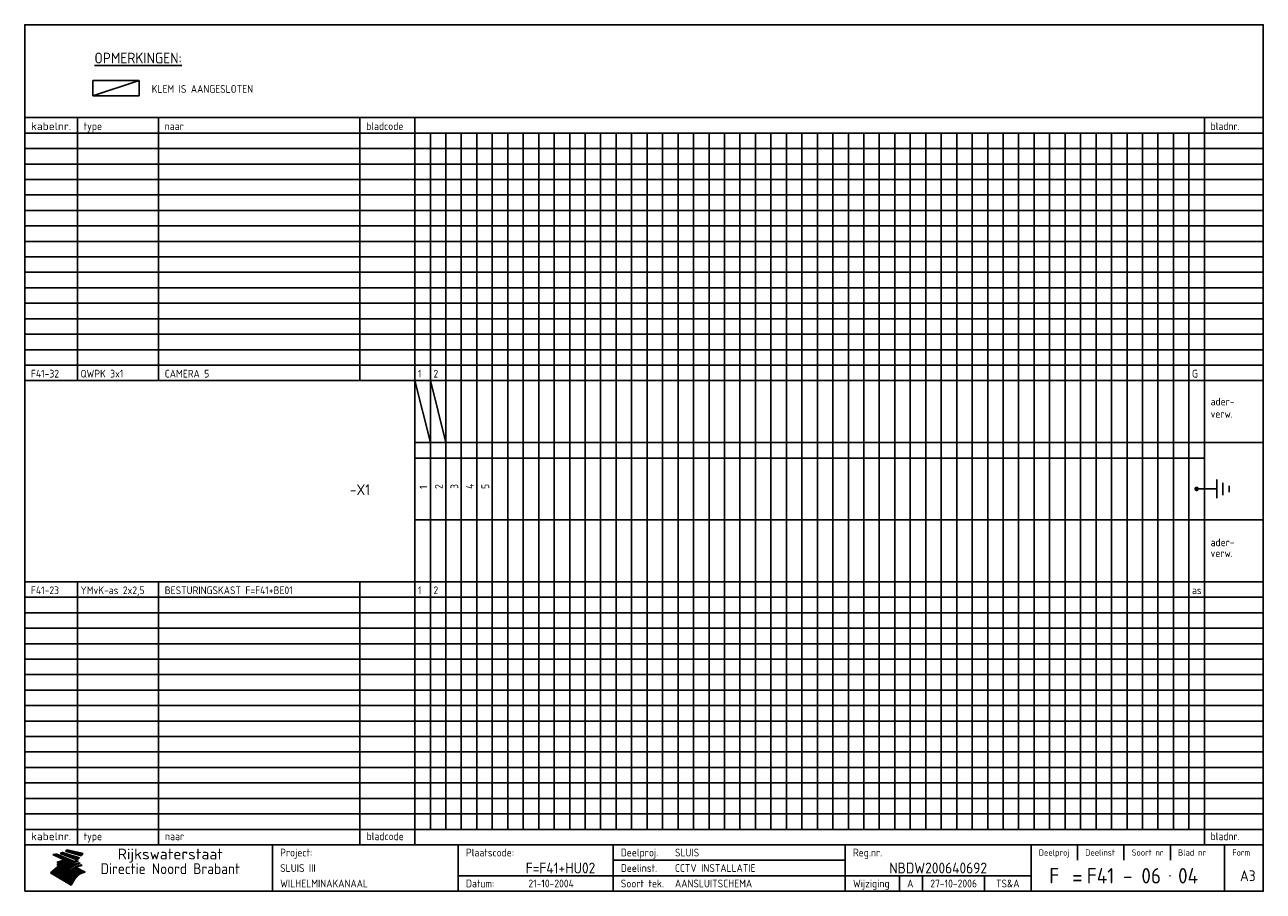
# Model space of a CAD drawing. Extents: x 10 to 410, y 10 to 290.
import ezdxf
from ezdxf.enums import TextEntityAlignment as Align

# ---------------------------------------------------------------- set-up
doc = ezdxf.new("R2010")
doc.units = 0
doc.header["$LTSCALE"] = 10
doc.header["$MEASUREMENT"] = 0
doc.layers.get('0').update_dxf_attribs({"linetype": 'CONTINUOUS'})
for name, color, linetype in [('0-25', 7, 'CONTINUOUS'), ('0-35', 2, 'CONTINUOUS'), ('0-50', 3, 'CONTINUOUS'), ('B-25', 7, 'CONTINUOUS'), ('B-35', 2, 'CONTINUOUS')]:
    doc.layers.add(name, color=color, linetype=linetype)
doc.styles.add('ISO', font='iso.shx')
doc.styles.get("Standard").update_dxf_attribs({"font": 'iso.shx'})

# ---------------------------------------------------------------- blocks, each defined once
blk = doc.blocks.new('KADER-A3')
at = {"layer": '0-25'}
for p, q in [((410, 35), (10, 35)), ((410, 30), (10, 30)), ((350, 25), (350, 20)), ((365, 25), (365, 20)), ((380, 25), (380, 20)), ((200, 20), (275, 20)), ((150, 15), (335, 15)), ((292.5, 15), (292.5, 10)), ((300, 15), (300, 10)), ((320, 15), (320, 10))]:
    blk.add_line(p, q, dxfattribs=at)
at = {"layer": '0-25', "color": 7}
for p, q in [((19.1, 21.89), (25.12, 19)), ((19.1, 21.89), (25.12, 19)), ((19.17, 21.86), (20.7, 21.86)), ((19.29, 21.8), (20.83, 21.8)), ((19.4, 21.75), (20.96, 21.75)), ((19.52, 21.69), (21.09, 21.69)), ((19.64, 21.63), (21.22, 21.63)), ((19.74, 21.92), (20.56, 21.92)), ((19.75, 21.58), (21.36, 21.58)), ((19.87, 21.52), (21.49, 21.52)), ((19.99, 21.47), (21.62, 21.47)), ((20.11, 21.41), (21.75, 21.41)), ((20.22, 21.35), (21.88, 21.35)), ((20.25, 21.97), (20.43, 21.97)), ((20.34, 21.3), (22.02, 21.3)), ((20.38, 21.99), (26.02, 19.59)), ((20.38, 21.99), (26.02, 19.59)), ((20.46, 21.24), (22.15, 21.24)), ((20.57, 21.18), (22.28, 21.18)), ((20.69, 21.13), (22.41, 21.13)), ((20.81, 21.07), (22.55, 21.07)), ((20.92, 21.02), (22.68, 21.02)), ((21.04, 20.96), (22.81, 20.96)), ((21.16, 20.9), (22.94, 20.9)), ((21.27, 20.85), (23.07, 20.85)), ((21.39, 20.79), (23.21, 20.79)), ((21.47, 22.25), (26.83, 20.19)), ((21.47, 22.25), (26.83, 20.19)), ((21.49, 22.25), (23.07, 22.25)), ((21.51, 20.73), (23.34, 20.73)), ((21.6, 22.2), (23.25, 22.2)), ((21.63, 20.68), (23.47, 20.68)), ((21.65, 22.31), (22.89, 22.31)), ((21.74, 20.62), (23.6, 20.62)), ((21.75, 22.14), (23.42, 22.14)), ((21.8, 22.37), (22.71, 22.37)), ((21.86, 20.57), (23.73, 20.57)), ((21.9, 22.08), (23.6, 22.08)), ((21.94, 22.42), (22.53, 22.42)), ((21.98, 20.51), (23.87, 20.51)), ((22.04, 22.03), (23.78, 22.03)), ((22.06, 22.48), (22.36, 22.48)), ((22.09, 20.45), (24, 20.45)), ((22.18, 22.53), (27.65, 20.8)), ((22.18, 22.53), (27.65, 20.8)), ((22.19, 21.97), (23.96, 21.97)), ((22.21, 20.4), (24.13, 20.4)), ((22.33, 20.34), (24.26, 20.34)), ((22.34, 21.92), (24.13, 21.92)), ((22.37, 20), (23.08, 20)), ((22.44, 20.28), (24.4, 20.28)), ((22.48, 21.86), (24.31, 21.86)), ((22.49, 20.06), (23.04, 20.06)), ((22.56, 20.23), (24.53, 20.23)), ((22.61, 20.12), (22.93, 20.12)), ((22.63, 21.8), (24.49, 21.8)), ((22.68, 20.17), (24.66, 20.17)), ((22.71, 20.17), (22.82, 20.17)), ((23.11, 20.02), (22.77, 20.2)), ((23.11, 20.02), (22.77, 20.2)), ((22.78, 21.75), (24.67, 21.75)), ((22.79, 20.12), (24.79, 20.12)), ((22.91, 20.06), (24.92, 20.06)), ((22.92, 21.69), (24.85, 21.69)), ((23.03, 20), (25.06, 20)), ((23.07, 21.63), (25.02, 21.63)), ((23.14, 22.99), (28.22, 21.46)), ((23.14, 22.99), (28.22, 21.46)), ((23.15, 22.98), (25.33, 22.98)), ((23.22, 21.58), (25.2, 21.58)), ((23.23, 23.04), (25.09, 23.04)), ((23.32, 23.1), (24.84, 23.1)), ((23.34, 22.93), (25.57, 22.93)), ((23.36, 21.52), (25.38, 21.52)), ((23.4, 23.15), (24.6, 23.15)), ((23.49, 23.21), (24.36, 23.21)), ((23.51, 21.47), (25.56, 21.47)), ((23.52, 22.87), (25.81, 22.87)), ((23.57, 23.27), (24.12, 23.27)), ((23.64, 23.32), (23.87, 23.32)), ((23.66, 21.41), (25.74, 21.41)), ((23.7, 23.36), (28.82, 22.17)), ((23.7, 23.36), (28.82, 22.17)), ((23.71, 22.82), (26.06, 22.82)), ((23.8, 21.35), (25.91, 21.35)), ((23.9, 22.76), (26.3, 22.76)), ((23.95, 21.3), (26.09, 21.3)), ((24.09, 22.7), (26.54, 22.7)), ((24.09, 21.24), (26.27, 21.24)), ((24.24, 21.18), (26.45, 21.18)), ((24.27, 22.65), (26.78, 22.65)), ((24.39, 21.13), (26.62, 21.13)), ((24.46, 22.59), (27.03, 22.59)), ((24.53, 21.07), (26.8, 21.07)), ((24.65, 22.53), (27.27, 22.53)), ((24.68, 21.02), (26.98, 21.02)), ((24.83, 20.96), (27.16, 20.96)), ((24.84, 22.48), (27.51, 22.48)), ((24.97, 20.9), (27.34, 20.9)), ((25.02, 22.42), (27.75, 22.42)), ((25.12, 20.85), (27.51, 20.85)), ((25.21, 22.37), (28, 22.37)), ((25.27, 20.79), (27.63, 20.79)), ((25.4, 22.31), (28.24, 22.31)), ((25.41, 20.73), (27.57, 20.73)), ((25.56, 20.68), (27.51, 20.68)), ((25.58, 22.25), (28.48, 22.25)), ((25.71, 20.62), (27.44, 20.62)), ((25.77, 22.2), (28.72, 22.2)), ((25.85, 20.57), (27.37, 20.57)), ((25.96, 22.14), (28.79, 22.14)), ((26, 20.51), (27.29, 20.51)), ((26.15, 22.08), (28.75, 22.08)), ((26.15, 20.45), (27.22, 20.45)), ((26.29, 20.4), (27.14, 20.4)), ((26.33, 22.03), (28.71, 22.03)), ((26.44, 20.34), (27.06, 20.34)), ((26.52, 21.97), (28.66, 21.97)), ((26.59, 20.28), (26.97, 20.28)), ((26.71, 21.92), (28.62, 21.92)), ((26.73, 20.23), (26.89, 20.23)), ((26.9, 21.86), (28.57, 21.86)), ((27.08, 21.8), (28.52, 21.8)), ((27.27, 21.75), (28.48, 21.75)), ((27.46, 21.69), (28.43, 21.69)), ((27.65, 21.63), (28.38, 21.63)), ((27.83, 21.58), (28.33, 21.58)), ((28.02, 21.52), (28.28, 21.52)), ((28.21, 21.47), (28.22, 21.47)), ((20.58, 17.88), (18.3, 16)), ((20.58, 17.88), (18.3, 16)), ((24.94, 11.97), (18.3, 16)), ((24.94, 11.97), (18.3, 16)), ((18.31, 16.01), (20.96, 16.01)), ((18.38, 16.07), (21.46, 16.07)), ((18.45, 16.12), (21.88, 16.12)), ((18.52, 16.18), (22.15, 16.18)), ((18.59, 16.23), (22.38, 16.23)), ((18.65, 16.29), (22.58, 16.29)), ((18.72, 16.35), (22.75, 16.35)), ((18.79, 16.4), (22.91, 16.4)), ((18.86, 16.46), (20.6, 16.46)), ((18.93, 16.52), (20.6, 16.52)), ((18.99, 16.57), (20.6, 16.57)), ((19.06, 16.63), (20.6, 16.63)), ((19.13, 16.68), (20.6, 16.68)), ((19.2, 16.74), (20.6, 16.74)), ((19.27, 16.8), (20.6, 16.8)), ((19.33, 16.85), (21.07, 16.85)), ((19.4, 16.91), (21.55, 16.91)), ((19.47, 16.97), (21.88, 16.97)), ((19.54, 17.02), (22.13, 17.02)), ((19.61, 17.08), (22.34, 17.08)), ((19.67, 17.13), (20.6, 17.13)), ((19.74, 17.19), (20.6, 17.19)), ((19.81, 17.25), (20.6, 17.25)), ((19.88, 17.3), (20.6, 17.3)), ((19.95, 17.36), (20.6, 17.36)), ((20.01, 17.42), (20.6, 17.42)), ((20.08, 17.47), (20.93, 17.47)), ((20.15, 17.53), (21.26, 17.53)), ((20.22, 17.58), (21.51, 17.58)), ((20.29, 17.64), (21.72, 17.64)), ((20.35, 17.7), (21.9, 17.7)), ((20.42, 17.75), (22.07, 17.75)), ((20.49, 17.81), (22.22, 17.81)), ((20.56, 17.87), (22.36, 17.87)), ((20.6, 19.11), (20.58, 19.51)), ((20.6, 19.11), (20.58, 19.51)), ((20.58, 19.5), (22.09, 19.5)), ((20.58, 19.44), (21.95, 19.44)), ((20.59, 19.38), (21.79, 19.38)), ((20.59, 19.33), (21.62, 19.33)), ((20.59, 19.27), (21.42, 19.27)), ((20.6, 19.22), (21.2, 19.22)), ((20.6, 19.16), (20.93, 19.16)), ((20.6, 19.11), (20.69, 19.12)), ((20.6, 19.11), (20.69, 19.12)), ((20.6, 18.79), (20.77, 18.81)), ((20.6, 18.79), (20.77, 18.81)), ((20.6, 18.29), (20.6, 18.79)), ((20.6, 18.29), (20.6, 18.79)), ((20.6, 18.77), (22.46, 18.77)), ((20.6, 18.71), (22.33, 18.71)), ((20.6, 18.65), (22.19, 18.65)), ((20.6, 18.6), (22.04, 18.6)), ((20.6, 18.54), (21.87, 18.54)), ((20.6, 18.48), (21.68, 18.48)), ((20.6, 18.43), (21.46, 18.43)), ((20.6, 18.37), (21.21, 18.37)), ((20.6, 18.29), (20.88, 18.32)), ((20.6, 18.29), (20.88, 18.32)), ((20.6, 18.32), (20.87, 18.32)), ((20.6, 17.88), (20.86, 17.91)), ((20.6, 17.88), (20.86, 17.91)), ((20.6, 17.43), (20.97, 17.48)), ((20.6, 17.43), (20.97, 17.48)), ((20.6, 17.43), (20.6, 17.09)), ((20.6, 17.43), (20.6, 17.09)), ((20.6, 17.09), (21.26, 17.16)), ((20.6, 17.09), (21.26, 17.16)), ((20.6, 16.8), (21.37, 16.89)), ((20.6, 16.8), (21.37, 16.89)), ((20.6, 16.8), (20.6, 16.45)), ((20.6, 16.8), (20.6, 16.45)), ((20.6, 16.45), (21.56, 16.56)), ((20.6, 16.45), (21.56, 16.56)), ((20.6, 15.97), (21.67, 16.09)), ((20.6, 15.97), (21.67, 16.09)), ((20.7, 16.46), (23.06, 16.46)), ((20.9, 19.55), (22.23, 19.55)), ((20.9, 18.82), (22.59, 18.82)), ((20.98, 17.92), (22.5, 17.92)), ((21.02, 17.13), (22.53, 17.13)), ((21.19, 19.61), (22.35, 19.61)), ((21.2, 16.52), (23.2, 16.52)), ((21.32, 18.88), (22.71, 18.88)), ((21.32, 17.98), (22.62, 17.98)), ((21.42, 19.67), (22.47, 19.67)), ((21.47, 17.19), (22.7, 17.19)), ((21.59, 18.03), (22.74, 18.03)), ((21.61, 18.93), (22.82, 18.93)), ((21.62, 19.72), (22.59, 19.72)), ((21.72, 16.57), (23.32, 16.57)), ((21.77, 17.25), (22.85, 17.25)), ((21.8, 19.78), (22.69, 19.78)), ((21.8, 18.09), (22.85, 18.09)), ((21.84, 18.99), (22.92, 18.99)), ((21.96, 19.83), (22.79, 19.83)), ((21.99, 18.15), (22.95, 18.15)), ((22.01, 17.3), (22.99, 17.3)), ((22.03, 19.05), (23.03, 19.05)), ((22.1, 16.63), (23.44, 16.63)), ((22.11, 19.89), (22.89, 19.89)), ((22.16, 18.2), (23.05, 18.2)), ((22.21, 19.1), (23.12, 19.1)), ((22.21, 17.36), (23.12, 17.36)), ((22.24, 19.95), (22.99, 19.95)), ((22.31, 18.26), (23.15, 18.26)), ((22.36, 19.16), (23.22, 19.16)), ((22.38, 16.68), (23.56, 16.68)), ((22.39, 17.42), (23.24, 17.42)), ((22.45, 18.32), (23.24, 18.32)), ((22.51, 19.22), (23.3, 19.22)), ((22.56, 17.47), (23.36, 17.47)), ((22.59, 18.37), (23.33, 18.37)), ((22.6, 16.74), (23.66, 16.74)), ((22.64, 19.27), (23.39, 19.27)), ((22.71, 18.43), (23.42, 18.43)), ((22.71, 17.53), (23.47, 17.53)), ((22.77, 19.33), (23.47, 19.33)), ((22.79, 16.8), (23.77, 16.8)), ((22.83, 18.48), (23.5, 18.48)), ((22.84, 17.58), (23.57, 17.58)), ((22.89, 19.38), (23.55, 19.38)), ((22.94, 18.54), (23.58, 18.54)), ((22.96, 16.85), (23.86, 16.85)), ((22.97, 17.64), (23.67, 17.64)), ((23, 19.44), (23.63, 19.44)), ((23.04, 18.6), (23.66, 18.6)), ((23.1, 19.5), (23.72, 19.5)), ((23.1, 17.7), (23.77, 17.7)), ((23.12, 16.91), (23.96, 16.91)), ((23.14, 18.65), (23.74, 18.65)), ((23.15, 19.95), (25.19, 19.95)), ((23.21, 19.55), (23.8, 19.55)), ((23.21, 17.75), (23.86, 17.75)), ((23.21, 16.01), (28.9, 16.01)), ((23.24, 18.71), (23.82, 18.71)), ((23.26, 19.89), (25.32, 19.89)), ((23.26, 16.97), (24.05, 16.97)), ((23.3, 19.61), (23.88, 19.61)), ((23.32, 17.81), (23.95, 17.81)), ((23.33, 18.77), (23.91, 18.77)), ((23.37, 16.07), (29.08, 16.07)), ((23.38, 19.83), (25.45, 19.83)), ((23.39, 19.67), (23.81, 19.67)), ((23.39, 17.02), (24.14, 17.02)), ((23.42, 18.82), (23.99, 18.82)), ((23.42, 17.87), (24.03, 17.87)), ((23.45, 19.7), (23.58, 19.79)), ((23.45, 19.7), (23.58, 19.79)), ((23.48, 19.72), (23.7, 19.72)), ((23.5, 19.78), (25.58, 19.78)), ((23.51, 18.88), (24.07, 18.88)), ((23.51, 16.12), (29.27, 16.12)), ((23.52, 17.92), (24.11, 17.92)), ((23.52, 17.08), (24.22, 17.08)), ((23.54, 18.9), (24.3, 19.42)), ((23.54, 18.9), (24.3, 19.42)), ((23.56, 19.78), (23.59, 19.78)), ((23.56, 19.39), (23.9, 19.62)), ((23.56, 19.39), (23.9, 19.62)), ((23.58, 19.79), (23.9, 19.62)), ((23.58, 19.79), (23.9, 19.62)), ((23.59, 18.93), (24.15, 18.93)), ((23.61, 19.72), (25.72, 19.72)), ((23.62, 17.98), (24.2, 17.98)), ((23.63, 17.13), (24.3, 17.13)), ((23.65, 18.59), (24.62, 19.25)), ((23.65, 18.59), (24.62, 19.25)), ((29.41, 16.17), (23.65, 16.17)), ((23.67, 18.99), (24.23, 18.99)), ((23.71, 18.03), (24.28, 18.03)), ((23.73, 19.67), (25.85, 19.67)), ((23.75, 19.05), (24.32, 19.05)), ((23.75, 17.19), (24.38, 17.19)), ((23.77, 16.23), (29.47, 16.23)), ((23.79, 18.09), (24.36, 18.09)), ((23.83, 19.1), (24.4, 19.1)), ((23.85, 19.61), (25.98, 19.61)), ((23.85, 17.25), (24.46, 17.25)), ((23.88, 18.15), (24.44, 18.15)), ((23.89, 16.29), (29.36, 16.29)), ((23.92, 19.16), (24.48, 19.16)), ((23.94, 18.19), (25.23, 19.07)), ((23.94, 18.19), (25.23, 19.07)), ((23.95, 17.3), (24.55, 17.3)), ((23.96, 19.55), (25.96, 19.55)), ((23.96, 18.2), (24.53, 18.2)), ((24, 19.22), (24.56, 19.22)), ((24, 16.35), (29.24, 16.35)), ((24.04, 18.26), (24.61, 18.26)), ((24.05, 17.36), (24.63, 17.36)), ((24.06, 17.88), (25.34, 18.76)), ((24.06, 17.88), (25.34, 18.76)), ((24.08, 19.5), (25.88, 19.5)), ((24.08, 19.27), (24.58, 19.27)), ((24.11, 16.4), (29.13, 16.4)), ((24.13, 18.32), (24.69, 18.32)), ((24.14, 17.42), (24.71, 17.42)), ((24.16, 19.33), (24.47, 19.33)), ((24.2, 19.44), (25.79, 19.44)), ((24.21, 18.37), (24.77, 18.37)), ((24.21, 16.46), (29.02, 16.46)), ((24.23, 17.47), (24.79, 17.47)), ((24.24, 17.48), (25.52, 18.36)), ((24.24, 17.48), (25.52, 18.36)), ((24.25, 19.38), (24.36, 19.38)), ((24.29, 18.43), (24.85, 18.43)), ((24.3, 19.42), (24.62, 19.25)), ((24.3, 19.42), (24.62, 19.25)), ((24.31, 19.38), (25.71, 19.38)), ((24.31, 17.53), (24.87, 17.53)), ((24.31, 16.52), (28.91, 16.52)), ((24.35, 17.17), (25.64, 18.05)), ((24.35, 17.17), (25.64, 18.05)), ((24.37, 18.48), (24.94, 18.48)), ((24.39, 17.58), (24.96, 17.58)), ((24.4, 16.57), (28.79, 16.57)), ((24.43, 19.33), (25.62, 19.33)), ((24.45, 18.54), (25.02, 18.54)), ((24.47, 17.64), (25.04, 17.64)), ((24.49, 16.63), (28.68, 16.63)), ((24.54, 18.6), (25.1, 18.6)), ((24.55, 19.27), (25.54, 19.27)), ((24.56, 17.7), (25.12, 17.7)), ((24.57, 16.68), (28.57, 16.68)), ((24.62, 18.65), (25.18, 18.65)), ((24.63, 16.72), (25.91, 17.6)), ((24.63, 16.72), (25.91, 17.6)), ((24.64, 17.75), (25.2, 17.75)), ((24.66, 16.74), (28.45, 16.74)), ((24.67, 19.22), (25.45, 19.22)), ((24.7, 18.71), (25.27, 18.71)), ((24.72, 17.81), (25.29, 17.81)), ((24.74, 16.8), (28.34, 16.8)), ((24.78, 19.16), (25.37, 19.16)), ((24.78, 18.77), (25.34, 18.77)), ((24.8, 17.87), (25.37, 17.87)), ((24.82, 16.85), (28.23, 16.85)), ((24.87, 18.82), (25.4, 18.82)), ((24.89, 17.92), (25.45, 17.92)), ((24.9, 19.1), (25.28, 19.1)), ((24.9, 16.91), (28.11, 16.91)), ((24.95, 18.88), (25.45, 18.88)), ((24.97, 17.98), (25.53, 17.98)), ((24.99, 16.97), (28, 16.97)), ((25.02, 19.05), (25.2, 19.05)), ((25.03, 18.93), (25.51, 18.93)), ((25.05, 18.03), (25.61, 18.03)), ((25.07, 17.02), (27.89, 17.02)), ((25.11, 18.99), (25.57, 18.99)), ((26.02, 19.59), (25.12, 19)), ((26.02, 19.59), (25.12, 19)), ((25.13, 18.09), (25.68, 18.09)), ((25.15, 17.08), (27.77, 17.08)), ((25.19, 19.05), (25.63, 19.05)), ((25.21, 18.15), (25.75, 18.15)), ((25.23, 17.13), (27.66, 17.13)), ((25.26, 19.1), (25.7, 19.1)), ((25.3, 18.2), (25.82, 18.2)), ((25.31, 17.19), (27.55, 17.19)), ((25.33, 19.16), (25.77, 19.16)), ((25.38, 18.26), (25.89, 18.26)), ((25.39, 19.22), (25.85, 19.22)), ((25.4, 17.25), (27.43, 17.25)), ((25.46, 18.32), (25.97, 18.32)), ((25.47, 19.27), (25.93, 19.27)), ((25.48, 17.3), (27.32, 17.3)), ((25.54, 19.33), (26.03, 19.33)), ((25.54, 18.37), (26.06, 18.37)), ((25.56, 17.36), (27.21, 17.36)), ((25.62, 18.43), (26.14, 18.43)), ((25.63, 19.38), (26.13, 19.38)), ((25.64, 17.42), (27.1, 17.42)), ((25.7, 18.48), (26.24, 18.48)), ((25.72, 19.44), (26.24, 19.44)), ((25.73, 17.47), (26.98, 17.47)), ((25.79, 18.54), (26.34, 18.54)), ((25.81, 17.53), (26.87, 17.53)), ((25.82, 19.5), (26.36, 19.5)), ((25.89, 18.6), (26.46, 18.6)), ((25.89, 17.58), (26.76, 17.58)), ((25.93, 19.55), (26.53, 19.55)), ((25.96, 17.64), (26.64, 17.64)), ((25.99, 18.65), (26.58, 18.65)), ((26.04, 17.7), (26.59, 17.7)), ((26.06, 19.61), (26.85, 19.61)), ((26.1, 18.71), (26.72, 18.71)), ((26.12, 17.75), (26.67, 17.75)), ((26.2, 17.81), (26.76, 17.81)), ((26.21, 19.67), (27.23, 19.67)), ((26.23, 18.77), (26.89, 18.77)), ((26.29, 17.87), (26.86, 17.87)), ((26.37, 18.82), (27.09, 18.82)), ((26.39, 17.92), (26.97, 17.92)), ((26.44, 19.72), (27.18, 19.72)), ((26.49, 17.98), (27.09, 17.98)), ((26.53, 18.88), (27.34, 18.88)), ((26.56, 17.68), (29.54, 16.2)), ((26.56, 17.68), (29.54, 16.2)), ((26.6, 18.03), (27.22, 18.03)), ((26.72, 18.09), (27.38, 18.09)), ((26.73, 18.93), (27.66, 18.93)), ((26.85, 18.15), (27.56, 18.15)), ((26.99, 18.99), (27.9, 18.99)), ((27, 18.2), (27.8, 18.2)), ((27.13, 19.78), (27.25, 19.64)), ((27.13, 19.78), (27.25, 19.64)), ((27.18, 18.26), (28.13, 18.26)), ((27.26, 19.05), (27.84, 19.05)), ((27.39, 18.32), (28.47, 18.32)), ((27.7, 18.37), (28.49, 18.37)), ((27.78, 19.1), (27.93, 18.96)), ((27.78, 19.1), (27.93, 18.96)), ((28, 18.43), (28.44, 18.43)), ((28.29, 15.83), (29.54, 16.2)), ((28.29, 15.83), (29.54, 16.2)), ((28.39, 18.48), (28.54, 18.32)), ((28.39, 18.48), (28.54, 18.32)), ((29.54, 16.2), (29.45, 16.17)), ((29.54, 16.2), (29.45, 16.17)), ((29.46, 16.18), (29.47, 16.18)), ((18.38, 15.95), (20.6, 15.95)), ((18.47, 15.9), (20.6, 15.9)), ((18.57, 15.84), (20.6, 15.84)), ((18.66, 15.78), (20.6, 15.78)), ((18.75, 15.73), (20.6, 15.73)), ((18.85, 15.67), (20.6, 15.67)), ((18.94, 15.62), (20.6, 15.62)), ((19.03, 15.56), (27.83, 15.56)), ((19.12, 15.5), (27.75, 15.5)), ((19.22, 15.45), (27.66, 15.45)), ((19.31, 15.39), (27.58, 15.39)), ((19.4, 15.33), (27.5, 15.33)), ((19.49, 15.28), (27.43, 15.28)), ((19.59, 15.22), (27.36, 15.22)), ((19.68, 15.17), (27.29, 15.17)), ((19.77, 15.11), (27.22, 15.11)), ((19.86, 15.05), (27.15, 15.05)), ((19.96, 15), (27.09, 15)), ((20.05, 14.94), (27.02, 14.94)), ((20.14, 14.88), (26.96, 14.88)), ((20.24, 14.83), (26.9, 14.83)), ((20.33, 14.77), (26.84, 14.77)), ((20.42, 14.72), (26.79, 14.72)), ((20.51, 14.66), (26.73, 14.66)), ((20.6, 15.97), (20.6, 15.58)), ((20.6, 15.97), (20.6, 15.58)), ((20.6, 15.58), (21.95, 15.73)), ((20.6, 15.58), (21.95, 15.73)), ((20.61, 14.6), (26.68, 14.6)), ((20.7, 14.55), (26.62, 14.55)), ((20.79, 14.49), (26.57, 14.49)), ((20.88, 14.43), (26.52, 14.43)), ((20.94, 15.62), (27.92, 15.62)), ((20.98, 14.38), (26.47, 14.38)), ((21.07, 14.32), (26.42, 14.32)), ((21.16, 14.27), (26.38, 14.27)), ((21.25, 14.21), (26.33, 14.21)), ((21.35, 14.15), (26.29, 14.15)), ((21.44, 14.1), (26.24, 14.1)), ((21.45, 15.67), (28.01, 15.67)), ((21.53, 14.04), (26.2, 14.04)), ((21.63, 13.98), (26.16, 13.98)), ((21.72, 13.93), (26.12, 13.93)), ((21.81, 13.87), (26.08, 13.87)), ((21.9, 13.82), (26.04, 13.82)), ((21.96, 15.73), (28.11, 15.73)), ((22, 13.76), (26, 13.76)), ((22.09, 13.7), (25.96, 13.7)), ((22.18, 13.65), (25.93, 13.65)), ((22.27, 13.59), (25.89, 13.59)), ((22.34, 15.78), (28.21, 15.78)), ((22.37, 13.53), (25.86, 13.53)), ((22.46, 13.48), (25.82, 13.48)), ((22.55, 13.42), (25.79, 13.42)), ((22.62, 15.84), (28.33, 15.84)), ((22.65, 13.37), (25.76, 13.37)), ((22.74, 13.31), (25.73, 13.31)), ((22.83, 13.25), (25.69, 13.25)), ((22.84, 15.9), (28.52, 15.9)), ((22.92, 13.2), (25.66, 13.2)), ((23.02, 13.14), (25.63, 13.14)), ((23.04, 15.95), (28.71, 15.95)), ((23.11, 13.08), (25.59, 13.08)), ((23.2, 13.03), (25.56, 13.03)), ((23.29, 12.97), (25.53, 12.97)), ((23.39, 12.92), (25.5, 12.92)), ((23.48, 12.86), (25.46, 12.86)), ((23.57, 12.8), (25.43, 12.8)), ((23.66, 12.75), (25.4, 12.75)), ((23.76, 12.69), (25.36, 12.69)), ((23.85, 12.63), (25.33, 12.63)), ((23.94, 12.58), (25.3, 12.58)), ((24.04, 12.52), (25.26, 12.52)), ((24.13, 12.47), (25.23, 12.47)), ((24.22, 12.41), (25.2, 12.41)), ((24.31, 12.35), (25.17, 12.35)), ((24.41, 12.3), (25.13, 12.3)), ((24.5, 12.24), (25.1, 12.24)), ((24.59, 12.18), (25.07, 12.18)), ((24.68, 12.13), (25.03, 12.13)), ((24.78, 12.07), (25, 12.07)), ((24.87, 12.02), (24.97, 12.02)), ((24.94, 11.97), (25.81, 13.45)), ((24.94, 11.97), (25.81, 13.45))]:
    blk.add_line(p, q, dxfattribs=at)
for centre, radius, start, end in [((19.15, 29.7), 7.8, 269.6055, 279.0886), ((19.15, 29.7), 7.8, 269.6055, 279.0886), ((19.93, 25.38), 5.91, 276.3402, 298.7463), ((19.93, 25.38), 5.91, 276.3402, 298.7463), ((19.84, 25.09), 6.03, 278.129, 302.868), ((19.84, 25.09), 6.03, 278.129, 302.868), ((19.84, 27.26), 5.27, 288.0217, 296.3084), ((19.84, 27.26), 5.27, 288.0217, 296.3084), ((20.49, 27.56), 5.28, 300.0654, 307.393), ((20.49, 27.56), 5.28, 300.0654, 307.393), ((24.11, 24.7), 5.26, 301.1147, 312.2814), ((24.11, 24.7), 5.26, 301.1147, 312.2814), ((21.95, 27.32), 8.59, 316.9248, 323.1399), ((21.95, 27.32), 8.59, 316.9248, 323.1399), ((20.21, 23.78), 5.91, 273.6149, 304.3803), ((20.21, 23.78), 5.91, 273.6149, 304.3803), ((20.35, 24.56), 5.76, 274.164, 302.5474), ((20.35, 24.56), 5.76, 274.164, 302.5474), ((20.05, 24.28), 6.02, 277.9472, 305.7139), ((20.05, 24.28), 6.02, 277.9472, 305.7139), ((20.04, 23.49), 6.09, 278.8115, 306.4242), ((20.04, 23.49), 6.09, 278.8115, 306.4242), ((20.53, 23.07), 5.96, 277.0519, 304.973), ((20.53, 23.07), 5.96, 277.0519, 304.973), ((20.72, 22.76), 5.91, 276.3402, 304.3803), ((20.72, 22.76), 5.91, 276.3402, 304.3803), ((21.06, 22.34), 5.81, 274.9043, 303.1745), ((21.06, 22.34), 5.81, 274.9043, 303.1745), ((20.82, 22.06), 6.04, 278.1111, 305.8489), ((20.82, 22.06), 6.04, 278.1111, 305.8489), ((21.3, 21.6), 5.91, 276.3402, 304.3803), ((21.3, 21.6), 5.91, 276.3402, 304.3803), ((27.05, 17.17), 2.63, 107.4286, 133.7799), ((27.05, 17.17), 2.63, 107.4286, 133.7799), ((27.45, 16.91), 2.81, 110.4143, 138.7411), ((27.45, 16.91), 2.81, 110.4143, 138.7411), ((27.57, 15.64), 3.4, 98.1566, 126.9045), ((27.57, 15.64), 3.4, 98.1566, 126.9045), ((27.91, 15.54), 3.39, 100.5835, 132.088), ((27.91, 15.54), 3.39, 100.5835, 132.088), ((28.21, 14.74), 3.67, 95.7581, 128.7216), ((28.21, 14.74), 3.67, 95.7581, 128.7216), ((27.01, 16.84), 2.93, 87.7348, 104.8316), ((27.01, 16.84), 2.93, 87.7348, 104.8316), ((27.37, 15.71), 3.93, 91.7838, 103.2817), ((27.37, 15.71), 3.93, 91.7838, 103.2817), ((28.4, 15.05), 3.21, 96.3886, 125.0052), ((28.4, 15.05), 3.21, 96.3886, 125.0052), ((27.82, 16.31), 2.8, 90.634, 105.1984), ((27.82, 16.31), 2.8, 90.634, 105.1984), ((28.19, 15.04), 3.93, 93.8342, 103.2817), ((28.19, 15.04), 3.93, 93.8342, 103.2817), ((28.58, 15.69), 2.8, 93.8141, 105.1984), ((28.58, 15.69), 2.8, 93.8141, 105.1984), ((28.95, 14.41), 3.93, 96.0135, 103.2817), ((28.95, 14.41), 3.93, 96.0135, 103.2817), ((31.24, 10.26), 6.3, 117.9568, 149.6251), ((31.24, 10.26), 6.3, 117.9568, 149.6251)]:
    blk.add_arc(centre, radius, start, end, dxfattribs=at)
at = {"layer": '0-35'}
for p, q in [((90, 25), (90, 10)), ((150, 25), (150, 10)), ((200, 25), (200, 10)), ((275, 25), (275, 10)), ((335, 25), (335, 10)), ((397.5, 25), (397.5, 10))]:
    blk.add_line(p, q, dxfattribs=at)
at = {"layer": '0-50'}
for p, q in [((10, 25), (410, 25)), ((348.75, 15), (351.25, 15)), ((348.75, 13.5), (351.25, 13.5))]:
    blk.add_line(p, q, dxfattribs=at)
blk.add_lwpolyline([(10, 10), (410, 10), (410, 290), (10, 290)], close=True, dxfattribs=at)
at = {"layer": '0-50', "const_width": 0.25}
blk.add_lwpolyline([(379.75, 15, 1), (380, 15, 1)], format="xyb", close=True, dxfattribs=at)
at = {"layer": '0-25', "style": 'ISO'}
for s, height, p in [('Project:', 2.5, (92.5, 22.5)), ('Plaatscode:', 2.5, (152.5, 22.5)), ('Deelproj.', 2.5, (202.5, 22.5)), ('Reg.nr.', 2.5, (277.5, 22.5)), ('Deelproj', 2, (337.5, 22.5)), ('Deelinst', 2, (352.5, 22.5)), ('Soort nr', 2, (367.5, 22.5)), ('Blad nr', 2, (382.5, 22.5)), ('Form', 2, (400, 22.5)), ('Deelinst.', 2.5, (202.5, 17.5)), ('Datum:', 2.5, (152.5, 12.5)), ('Soort tek.', 2.5, (202.5, 12.5)), ('Wijziging', 2.5, (277.5, 12.5))]:
    blk.add_text(s, height=height, dxfattribs=at).set_placement(p, align=Align.MIDDLE_LEFT)
for tag, p in [('N', (220, 22.5)), ('B', (92.5, 17.5)), ('P', (220, 17.5)), ('C', (92.5, 12.5)), ('U', (220, 12.5)), ('REV', (295, 12.5))]:
    blk.add_attdef(tag, text='', height=2.5, dxfattribs=at).set_placement(p, align=Align.MIDDLE_LEFT)
for tag, p in [('W', (180, 12.5)), ('Z', (310, 12.5)), ('Y', (327.5, 12.5))]:
    blk.add_attdef(tag, text='', height=2.5, dxfattribs=at).set_placement(p, align=Align.MIDDLE)
at = {"layer": '0-35', "style": 'ISO', "width": 1.00614}
blk.add_text('Rijkswaterstaat', height=3.5, dxfattribs=at).set_placement((40, 20.28), (74, 20.28), align=Align.FIT)
at = {"layer": '0-35', "color": 2, "style": 'ISO', "width": 0.948867}
blk.add_text('Directie Noord Brabant', height=3.5, dxfattribs=at).set_placement((34.5, 15.53), (79.5, 15.53), align=Align.FIT)
at = {"layer": '0-35', "style": 'ISO'}
for tag, p in [('X', (178.5, 17.5)), ('FORM', (402.5, 15))]:
    blk.add_attdef(tag, text='', height=3.5, dxfattribs=at).set_placement(p, align=Align.MIDDLE_LEFT)
blk.add_attdef('RNR', text='', height=3.5, dxfattribs=at).set_placement((305, 17.5), align=Align.MIDDLE)
at = {"layer": '0-50', "style": 'ISO'}
for tag, p in [('M', (342.5, 15)), ('O', (365, 15))]:
    blk.add_attdef(tag, text='', height=5, dxfattribs=at).set_placement(p, align=Align.MIDDLE)
blk.add_attdef('Q', text='', height=5, dxfattribs=at).set_placement((382.5, 15), align=Align.MIDDLE_LEFT)

msp = doc.modelspace()

# ---------------------------------------------------------------- linework, layer by layer
for p, q in [((136, 175), (141, 155)), ((141, 175), (146, 155))]:
    msp.add_line(p, q)
at = {"layer": '0-25'}
for p, q in [((10, 260), (410, 260)), ((10, 255), (410, 255)), ((141, 255), (141, 175)), ((146, 255), (146, 175)), ((151, 255), (151, 175)), ((156, 255), (156, 175)), ((161, 255), (161, 30)), ((166, 255), (166, 175)), ((171, 255), (171, 175)), ((176, 255), (176, 175)), ((181, 255), (181, 175)), ((186, 255), (186, 30)), ((191, 255), (191, 175)), ((196, 255), (196, 175)), ((201, 255), (201, 175)), ((206, 255), (206, 175)), ((211, 255), (211, 30)), ((216, 255), (216, 175)), ((221, 255), (221, 175)), ((226, 255), (226, 175)), ((231, 255), (231, 175)), ((236, 255), (236, 30)), ((241, 255), (241, 175)), ((246, 255), (246, 175)), ((251, 255), (251, 175)), ((256, 255), (256, 175)), ((261, 255), (261, 30)), ((266, 255), (266, 175)), ((271, 255), (271, 175)), ((276, 255), (276, 175)), ((281, 255), (281, 175)), ((286, 255), (286, 30)), ((291, 255), (291, 175)), ((296, 255), (296, 175)), ((301, 255), (301, 175)), ((306, 255), (306, 175)), ((311, 255), (311, 30)), ((316, 255), (316, 175)), ((321, 255), (321, 175)), ((326, 255), (326, 175)), ((331, 255), (331, 175)), ((336, 255), (336, 30)), ((341, 255), (341, 175)), ((346, 255), (346, 175)), ((351, 255), (351, 175)), ((356, 255), (356, 175)), ((361, 255), (361, 30)), ((366, 255), (366, 175)), ((371, 255), (371, 175)), ((376, 255), (376, 175)), ((381, 255), (381, 175)), ((386, 255), (386, 30)), ((10, 250), (410, 250)), ((10, 245), (410, 245)), ((10, 240), (410, 240)), ((10, 235), (410, 235)), ((10, 230), (410, 230)), ((10, 225), (410, 225)), ((10, 220), (410, 220)), ((10, 215), (410, 215)), ((10, 210), (410, 210)), ((10, 205), (410, 205)), ((10, 200), (410, 200)), ((10, 195), (410, 195)), ((10, 190), (410, 190)), ((10, 185), (410, 185)), ((10, 180), (410, 180)), ((10, 175), (410, 175)), ((141, 175), (141, 110)), ((146, 175), (146, 110)), ((151, 175), (151, 110)), ((156, 175), (156, 110)), ((166, 175), (166, 110)), ((171, 175), (171, 110)), ((176, 175), (176, 110)), ((181, 175), (181, 110)), ((191, 175), (191, 110)), ((196, 175), (196, 110)), ((201, 175), (201, 110)), ((206, 175), (206, 110)), ((216, 175), (216, 110)), ((221, 175), (221, 110)), ((226, 175), (226, 110)), ((231, 175), (231, 110)), ((241, 175), (241, 110)), ((246, 175), (246, 110)), ((251, 175), (251, 110)), ((256, 175), (256, 110)), ((266, 175), (266, 110)), ((271, 175), (271, 110)), ((276, 175), (276, 110)), ((281, 175), (281, 110)), ((291, 175), (291, 110)), ((296, 175), (296, 110)), ((301, 175), (301, 110)), ((306, 175), (306, 110)), ((316, 175), (316, 110)), ((321, 175), (321, 110)), ((326, 175), (326, 110)), ((331, 175), (331, 110)), ((341, 175), (341, 110)), ((346, 175), (346, 110)), ((351, 175), (351, 110)), ((356, 175), (356, 110)), ((366, 175), (366, 110)), ((371, 175), (371, 110)), ((376, 175), (376, 110)), ((381, 175), (381, 110)), ((136, 150), (391, 150)), ((389, 140), (395, 140)), ((395, 143), (395, 137)), ((397, 142), (397, 138)), ((399, 141), (399, 139)), ((10, 110), (410, 110)), ((141, 110), (141, 30)), ((146, 110), (146, 30)), ((151, 110), (151, 30)), ((156, 110), (156, 30)), ((166, 110), (166, 30)), ((171, 110), (171, 30)), ((176, 110), (176, 30)), ((181, 110), (181, 30)), ((191, 110), (191, 30)), ((196, 110), (196, 30)), ((201, 110), (201, 30)), ((206, 110), (206, 30)), ((216, 110), (216, 30)), ((221, 110), (221, 30)), ((226, 110), (226, 30)), ((231, 110), (231, 30)), ((241, 110), (241, 30)), ((246, 110), (246, 30)), ((251, 110), (251, 30)), ((256, 110), (256, 30)), ((266, 110), (266, 30)), ((271, 110), (271, 30)), ((276, 110), (276, 30)), ((281, 110), (281, 30)), ((291, 110), (291, 30)), ((296, 110), (296, 30)), ((301, 110), (301, 30)), ((306, 110), (306, 30)), ((316, 110), (316, 30)), ((321, 110), (321, 30)), ((326, 110), (326, 30)), ((331, 110), (331, 30)), ((341, 110), (341, 30)), ((346, 110), (346, 30)), ((351, 110), (351, 30)), ((356, 110), (356, 30)), ((366, 110), (366, 30)), ((371, 110), (371, 30)), ((376, 110), (376, 30)), ((381, 110), (381, 30)), ((10, 105), (410, 105)), ((10, 100), (410, 100)), ((10, 95), (410, 95)), ((10, 90), (410, 90)), ((10, 85), (410, 85)), ((10, 80), (410, 80)), ((10, 75), (410, 75)), ((10, 70), (410, 70)), ((10, 65), (410, 65)), ((10, 60), (410, 60)), ((10, 55), (410, 55)), ((10, 50), (410, 50)), ((10, 45), (410, 45)), ((10, 40), (410, 40))]:
    msp.add_line(p, q, dxfattribs=at)
at = {"layer": '0-25', "const_width": 0.75}
msp.add_lwpolyline([(388.12, 140, 1), (388.88, 140, 1)], format="xyb", close=True, dxfattribs=at)
at = {"layer": '0-35'}
for p, q in [((32, 272), (32, 267)), ((47, 272), (32, 272)), ((32, 267), (47, 272)), ((47, 267), (47, 272)), ((32, 267), (47, 267)), ((27, 260), (27, 175)), ((53.21, 260), (53.21, 175)), ((118.27, 260), (118.27, 175)), ((136, 260), (136, 25)), ((391, 260), (391, 25)), ((136, 155), (410, 155)), ((136, 130), (410, 130)), ((27, 110), (27, 25)), ((53.21, 110), (53.21, 25)), ((118.27, 110), (118.27, 25))]:
    msp.add_line(p, q, dxfattribs=at)

# ---------------------------------------------------------------- block references
ref = msp.add_blockref('KADER-A3', (0, 0))
ref.add_attrib('B', 'SLUIS III', dxfattribs={"layer": '0-25', "height": 2.5, "style": 'ISO'}).set_placement((92.5, 17.5), align=Align.MIDDLE_LEFT)
ref.add_attrib('C', 'WILHELMINAKANAAL', dxfattribs={"layer": '0-25', "height": 2.5, "style": 'ISO'}).set_placement((92.5, 12.5), align=Align.MIDDLE_LEFT)
ref.add_attrib('N', 'SLUIS', dxfattribs={"layer": '0-25', "height": 2.5, "style": 'ISO'}).set_placement((220, 22.5), align=Align.MIDDLE_LEFT)
ref.add_attrib('P', 'CCTV INSTALLATIE', dxfattribs={"layer": '0-25', "height": 2.5, "style": 'ISO'}).set_placement((220, 17.5), align=Align.MIDDLE_LEFT)
ref.add_attrib('U', 'AANSLUITSCHEMA', dxfattribs={"layer": '0-25', "height": 2.5, "style": 'ISO'}).set_placement((220, 12.5), align=Align.MIDDLE_LEFT)
ref.add_attrib('M', 'F', dxfattribs={"layer": '0-50', "height": 5, "style": 'ISO'}).set_placement((342.5, 15), align=Align.MIDDLE)
ref.add_attrib('O', 'F41 - 06', dxfattribs={"layer": '0-50', "height": 5, "style": 'ISO'}).set_placement((365, 15), align=Align.MIDDLE)
ref.add_attrib('Q', '04', dxfattribs={"layer": '0-50', "height": 5, "style": 'ISO'}).set_placement((382.5, 15), align=Align.MIDDLE_LEFT)
ref.add_attrib('X', 'F=F41+HU02', dxfattribs={"layer": '0-35', "height": 3.5, "style": 'ISO'}).set_placement((171.81, 17.5), align=Align.MIDDLE_LEFT)
ref.add_attrib('RNR', 'NBDW200640692', dxfattribs={"layer": '0-35', "height": 3.5, "style": 'ISO'}).set_placement((305, 17.5), align=Align.MIDDLE)
ref.add_attrib('W', '21-10-2004', dxfattribs={"layer": '0-25', "height": 2.5, "style": 'ISO'}).set_placement((180, 12.5), align=Align.MIDDLE)
ref.add_attrib('FORM', 'A3', dxfattribs={"layer": '0-35', "height": 3.5, "style": 'ISO'}).set_placement((402.5, 15), align=Align.MIDDLE_LEFT)
ref.add_attrib('REV', 'A', dxfattribs={"layer": '0-25', "height": 2.5, "style": 'ISO'}).set_placement((295, 12.5), align=Align.MIDDLE_LEFT)
ref.add_attrib('Z', '27-10-2006', dxfattribs={"layer": '0-25', "height": 2.5, "style": 'ISO'}).set_placement((310, 12.5), align=Align.MIDDLE)
ref.add_attrib('Y', 'TS&A', dxfattribs={"layer": '0-25', "height": 2.5, "style": 'ISO'}).set_placement((327.5, 12.5), align=Align.MIDDLE)

# ---------------------------------------------------------------- texts
at = {"layer": 'B-25'}
for s, p in [('KLEM IS AANGESLOTEN', (51, 268)), ('F41-32', (12, 176)), ('QWPK 3x1', (28, 176)), ('CAMERA 5', (55.21, 176)), ('1', (137, 176)), ('2', (142, 176)), ('G', (387, 176)), ('F41-23', (12, 106)), ('YMvK-as 2x2,5', (28, 106)), ('BESTURINGSKAST F=F41+BE01', (55.21, 106)), ('1', (137, 106)), ('2', (142, 106)), ('as', (387, 106)), ('.', (387, 106))]:
    msp.add_text(s, height=2.5, dxfattribs=at).set_placement(p)
at = {"layer": 'B-25', "style": 'ISO', "width": 1.11828}
for p, p2 in [((12, 256), (25, 256)), ((12, 26.5), (25, 26.5))]:
    msp.add_text('kabelnr.', height=2.5, dxfattribs=at).set_placement(p, p2, align=Align.FIT)
at = {"layer": 'B-25', "style": 'ISO'}
for s, p in [('type', (29, 256)), ('naar', (55.21, 256)), ('bladcode', (120.27, 256)), ('bladnr.', (393, 256)), ('ader-', (393, 167)), ('verw.', (393, 163)), ('ader-', (393, 121.5)), ('verw.', (393, 118)), ('type', (29, 26.5)), ('naar', (55.32, 26.5)), ('bladcode', (120.4, 26.5)), ('bladnr.', (393, 26.5))]:
    msp.add_text(s, height=2.5, dxfattribs=at).set_placement(p)
at = {"layer": 'B-25'}
for s, p in [('1', (140, 140)), ('2', (145, 140)), ('3', (150, 140)), ('4', (155, 140)), ('5', (160, 140))]:
    msp.add_text(s, height=2.5, rotation=90, dxfattribs=at).set_placement(p)
at = {"layer": 'B-35'}
for s, p in [('%%UOPMERKINGEN:', (32.5, 277.5)), ('-X1', (115, 138))]:
    msp.add_text(s, height=3.5, dxfattribs=at).set_placement(p)

doc.saveas('drawing.dxf')
